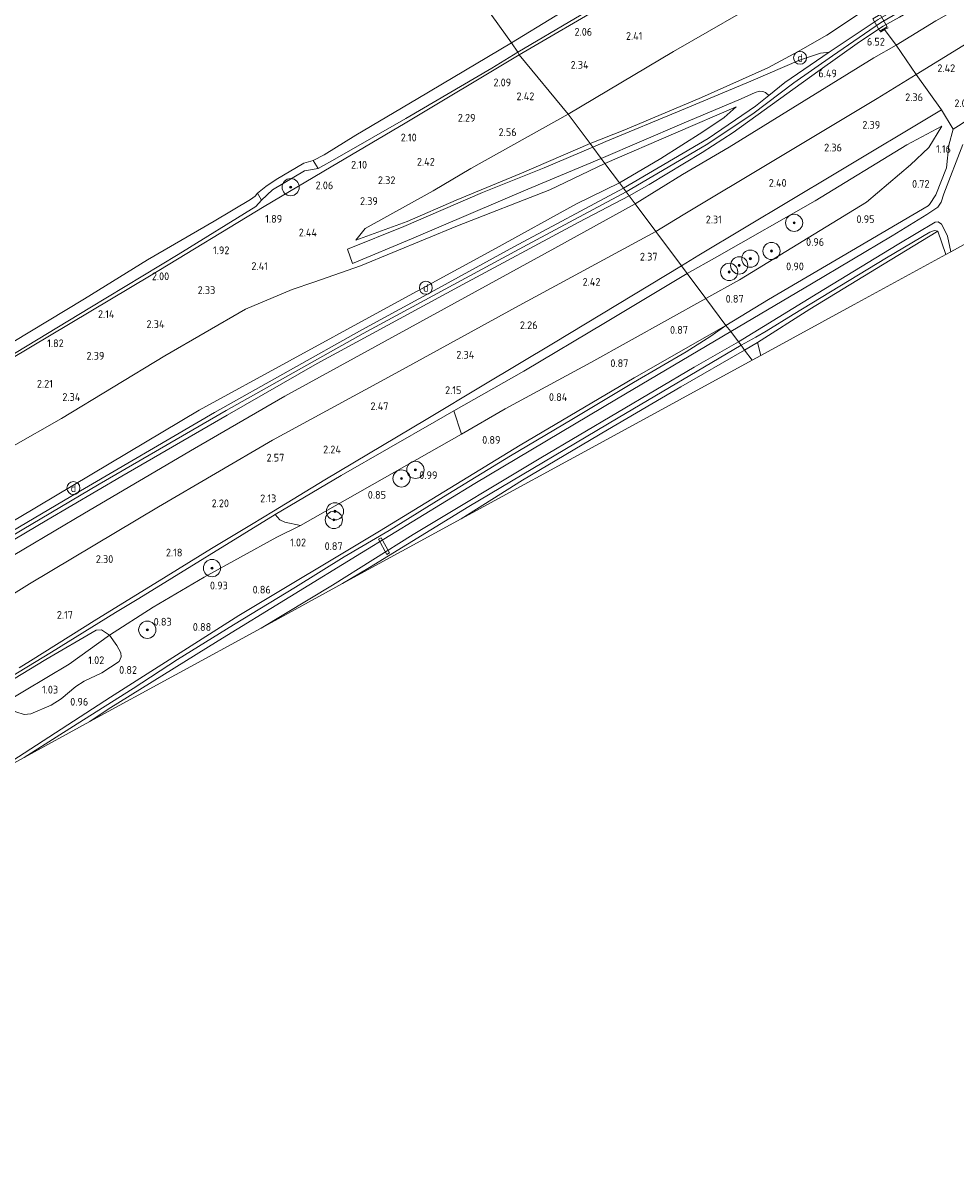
# Model space of a CAD drawing. Extents: x 130905 to 137824, y 412333 to 417928.
# Tile 202 of 256: x 134970 to 135186, y 415391 to 415659. Entities that reach past the tile are written whole.
import ezdxf
from ezdxf.enums import TextEntityAlignment as Align
from ezdxf.lldxf.tags import DXFTag

# ---------------------------------------------------------------- set-up
doc = ezdxf.new("R2010")
doc.units = 0
for name, color, linetype, lineweight in [('B-ME-GR-BOOM-S', 90, 'Continuous', 25), ('B-ME-GR-GRAS-GV', 60, 'Continuous', 13), ('B-ME-GW-TALUD_KRUIN-G', 90, 'Continuous', 18), ('B-ME-GW-TALUD_TEEN-G', 90, 'Continuous', 18), ('B-ME-IE-MEUBILAIR_DIJKPAAL-S', 7, 'Continuous', 25), ('B-ME-IE-TERREINAFSCHEIDING_DOORGANG-G', 210, 'Continuous', 18), ('B-ME-IE-TERREINAFSCHEIDING_KUNSTMATIG_HEKWERK-G', 20, 'IE-TERREINAFSCHEIDING-KUNSTMATIG', 18), ('B-ME-KG-GRENS_OPNAME-G', 210, 'KG-OPNAME', 18), ('B-ME-KW-KUNSTWERK_STEIGER-GV', 170, 'Continuous', 18), ('B-ME-OB-BEKLEDING_STEEN-GV', 30, 'Continuous', 18), ('B-ME-OB-OEVERVOORZIENING-G', 7, 'Continuous', 18), ('B-ME-OG-TERREIN_GROEN-GV', 7, 'Continuous', 18), ('B-ME-OG-WATER_RIVIER-GV', 130, 'Continuous', 18), ('B-ME-OG-WATER_SLOOT-G', 120, 'Continuous', 18), ('B-ME-OG-WATER_SLOOT-GV', 120, 'Continuous', 18), ('B-ME-VH-VERHARDING_ASFALT-GV', 252, 'Continuous', 18), ('B-ME-VH-VERHARDING_HALFVERHARDING-GV', 252, 'Continuous', 18), ('B-ME-VH-VERHARDING_ROOSTER-GV', 252, 'Continuous', 18), ('B-ME-WH-WINTERBED-G', 150, 'WH-WINTERBED', 18), ('X-XX-AL-HOOGTELABEL-S', 7, 'Continuous', 25)]:
    doc.layers.add(name, color=color, linetype=linetype, lineweight=lineweight)
doc.styles.add('NLCS-ISO', font='NLCS-ISO.ttf')
doc.styles.add('NLCS-ISO-ANNOTATIVE-T18', font='NLCS-ISO.ttf', dxfattribs={"height": 1.8})
doc.styles.get("Standard").update_dxf_attribs({"font": 'arial.ttf'})
doc.linetypes.add('IE-TERREINAFSCHEIDING-KUNSTMATIG', pattern='A,4,[82,NLCS.SHX,S=0.75,R=90,X=0,Y=0],4,-2', length=10)
tags = doc.linetypes.add('KG-OPNAME', pattern='A,5.5,-2,["O",Standard,S=1.8,R=0,X=-0.5,Y=-0.9],-2,5.5,-2,[5,NLCS.SHX,S=0.75,R=0,X=0,Y=0],-2', length=19).pattern_tags.tags
tags[6] = DXFTag(74, 10)
tags = doc.linetypes.add('WH-WINTERBED', pattern='A,6,-3.5,["WB",Standard,S=1.8,R=0,X=-1.5,Y=-0.9],-3.5,6,-3.5,6,-3.5,6,-3.5,6,-3.5', length=51).pattern_tags.tags
tags[6] = DXFTag(74, 10)

# ---------------------------------------------------------------- blocks, each defined once
blk = doc.blocks.new('SAL-HOOGTELABEL-SO')
at = {"color": 0, "linetype": 'ByBlock', "lineweight": -2, "style": 'NLCS-ISO-ANNOTATIVE-T18'}
blk.add_attdef('HOOGTE', text='', height=1.8, dxfattribs=at).set_placement((2.79, 0), align=Align.RIGHT)
blk = doc.blocks.new('SGR-BOOM_01-SO')
at = {"linetype": 'ByBlock', "lineweight": 18}
h = blk.add_hatch(color=0, dxfattribs=at)
h.dxf.hatch_style = 1
edge = h.paths.add_edge_path()
edge.add_arc((0, 0), 0.25, 0, 360)
at = {"color": 0, "linetype": 'ByBlock', "lineweight": 18}
for radius in [2, 0.25]:
    blk.add_circle((0, 0), radius, dxfattribs=at)
blk = doc.blocks.new('SIE-DIJKPAAL-SO')
at = {"color": 0, "linetype": 'ByBlock', "lineweight": 18}
blk.add_circle((0, 0), 1.5, dxfattribs=at)
at = {"color": 0, "linetype": 'ByBlock', "lineweight": 18, "style": 'NLCS-ISO'}
blk.add_text('d', height=1.8, dxfattribs=at).set_placement((0, 0), align=Align.MIDDLE_CENTER)

msp = doc.modelspace()

# ---------------------------------------------------------------- linework, layer by layer
at = {"layer": 'B-ME-GR-GRAS-GV'}
for points in [[(135105.834, 415663.768, 1.932), (135084.867, 415651.541, 1.959), (135084.497, 415652.161, 1.82), (135097.946, 415660.086, 1.744), (135113.322, 415669.078, 1.792), (135131.276, 415679.688, 1.736), (135133.338, 415681.134, 1.778), (135135.223, 415682.806, 1.748), (135137.098, 415684.624, 1.787), (135146.591, 415690.086, 1.811), (135148.303, 415688.207, 1.942), (135133.534, 415679.978, 1.921)], [(135120.629, 415652.311, 2.806), (135096.169, 415637.768, 2.769), (135084.867, 415651.541, 1.959), (135105.834, 415663.768, 1.932), (135133.534, 415679.978, 1.921), (135148.303, 415688.207, 1.942), (135157.772, 415674.831, 2.785), (135155.13, 415673.325, 2.769), (135142.172, 415665.063, 2.796), (135136.284, 415661.292, 2.829)], [(135097.946, 415660.086, 1.744), (135084.497, 415652.161, 1.82), (135083.074, 415654.313, 1), (135093.177, 415660.521, 1), (135104.424, 415667.237, 1), (135115.958, 415674.004, 1), (135127.006, 415680.37, 1), (135132.072, 415683.418, 1), (135134.264, 415685.033, 1), (135135.223, 415682.806, 1.748), (135133.338, 415681.134, 1.778), (135131.276, 415679.688, 1.736), (135113.322, 415669.078, 1.792)], [(135109.384, 415634.153, 5.184), (135101.289, 415630.927, 5.01), (135096.169, 415637.768, 2.769), (135120.629, 415652.311, 2.806), (135136.284, 415661.292, 2.829), (135142.172, 415665.063, 2.796), (135155.13, 415673.325, 2.769), (135157.772, 415674.831, 2.785), (135166.161, 415662.666, 6.226), (135156.3, 415656.099, 6.439), (135149.616, 415652.281, 6.355), (135142.595, 415648.555, 6.308), (135127.133, 415641.601, 5.858)], [(135042.541, 415627.628, 1.717), (135038.146, 415625.152, 1.783), (135036.969, 415627.022, 1), (135039.542, 415628.312, 1), (135046.897, 415632.884, 1), (135061.324, 415641.383, 1), (135083.074, 415654.313, 1), (135084.497, 415652.161, 1.82), (135078.454, 415648.465, 1.754), (135058.488, 415636.732, 1.743)], [(135122.901, 415614.418, 2.693), (135116.542, 415610.547, 2.729), (135111.754, 415616.913, 6.044), (135122.766, 415623.759, 6.217), (135133.592, 415630.097, 6.202), (135150.973, 415640.823, 6.432), (135167.208, 415650.867, 6.424), (135172.398, 415653.754, 6.314), (135177.022, 415646.997, 2.591), (135167.968, 415641.367, 2.703), (135143.929, 415626.989, 2.742)], [(135126.569, 415604.996, 2.24), (135122.505, 415602.581, 2.273), (135116.542, 415610.547, 2.729), (135122.901, 415614.418, 2.693), (135143.929, 415626.989, 2.742), (135167.968, 415641.367, 2.703), (135177.022, 415646.997, 2.591), (135182.864, 415638.773, 2.132), (135158.35, 415624.063, 2.273)], [(135139.699, 415639.652, 6.418), (135128.699, 415632.135, 6.417), (135109.026, 415620.551, 6.425), (135108.089, 415621.802, 6.393), (135117.699, 415627.479, 6.386), (135127.483, 415633.662, 6.372), (135132.437, 415636.984, 6.379), (135135.196, 415639.428, 6.219), (135121.237, 415633.463, 5.772), (135104.737, 415626.32, 5.148), (135103.889, 415627.429, 5.057), (135122.562, 415635.55, 5.794), (135136.337, 415641.286, 6.301), (135139.641, 415642.774, 6.395), (135140.612, 415643.071, 6.407), (135141.368, 415643.038, 6.409), (135142.041, 415642.756, 6.409), (135142.801, 415642.116, 6.342)], [(135058.864, 415612.816, 3.244), (135046.944, 415608.503, 2.774), (135049.085, 415611.239, 2.545), (135064.864, 415619.985, 2.526), (135073.63, 415625.149, 2.662), (135096.169, 415637.768, 2.769), (135101.289, 415630.927, 5.01), (135085.369, 415624.049, 4.211), (135070.213, 415617.823, 3.815)], [(135117.699, 415627.479, 6.386), (135108.089, 415621.802, 6.393), (135104.737, 415626.32, 5.148), (135121.237, 415633.463, 5.772), (135135.196, 415639.428, 6.219), (135132.437, 415636.984, 6.379), (135127.483, 415633.662, 6.372)], [(135182.864, 415638.773, 2.132), (135185.587, 415634.317, 1.635), (135184.569, 415630.553, 0.993), (135184.015, 415625.266, 0.77), (135181.578, 415619.047, 0.737), (135180.12, 415616.801, 0.875), (135179.78, 415616.457, 0.877), (135158.442, 415603.95, 1.203), (135142.693, 415594.726, 1.118), (135132.845, 415588.707, 1.03), (135128.183, 415594.995, 1.13), (135135.998, 415599.303, 1.082), (135165.462, 415617.35, 1.194), (135175.67, 415626.001, 1.186), (135179.943, 415630.005, 1.381), (135182.985, 415634.988, 1.841), (135174.831, 415630.612, 2.069), (135153.578, 415617.626, 2.103), (135130.729, 415604.619, 2.105), (135123.867, 415600.761, 2.122), (135122.505, 415602.581, 2.273), (135126.569, 415604.996, 2.24), (135158.35, 415624.063, 2.273)], [(135135.998, 415599.303, 1.082), (135128.183, 415594.995, 1.13), (135123.867, 415600.761, 2.122), (135130.729, 415604.619, 2.105), (135153.578, 415617.626, 2.103), (135174.831, 415630.612, 2.069), (135182.985, 415634.988, 1.841), (135179.943, 415630.005, 1.381), (135175.67, 415626.001, 1.186), (135165.462, 415617.35, 1.194)], [(134937.922, 415564.835, 1.654), (134935.829, 415564.022, 1.613), (134935.528, 415565.536, 1), (134937.84, 415566.841, 1), (134952.936, 415575.887, 1), (134967.14, 415584.731, 1), (134983.918, 415594.865, 1), (134998.525, 415603.93, 1), (135014.031, 415612.946, 1), (135022.43, 415617.933, 1), (135023.571, 415618.735, 1), (135024.072, 415619.398, 1), (135024.979, 415617.824, 1.76), (135023.675, 415616.305, 1.903), (135005.645, 415605.189, 1.882), (134985.147, 415592.815, 2.007), (134965.529, 415580.892, 1.9), (134947.651, 415570.333, 1.829)], [(134867.199, 415462.637, 2.688), (134844.938, 415448.04, 2.855), (134840.687, 415454.549, 6.063), (134868.963, 415473.139, 6.03), (134894.525, 415489.865, 6.018), (134922.274, 415507.837, 6.003), (134936.19, 415516.643, 6), (134955.687, 415528.357, 6.119), (134983.888, 415545.085, 5.971), (135009.464, 415560.132, 5.932), (135030.446, 415572.289, 5.964), (135059.361, 415588.176, 5.953), (135093.12, 415606.638, 6.069), (135111.754, 415616.913, 6.044), (135116.542, 415610.547, 2.729), (135084.825, 415593.353, 2.6), (135055.317, 415577.19, 2.651), (135027.569, 415562.091, 2.654), (135001.068, 415546.587, 2.669), (134971.104, 415528.69, 2.721), (134948.379, 415514.502, 2.697), (134924.718, 415499.647, 2.66), (134894.372, 415479.939, 2.647)], [(135183.345, 415611.386, -0.237), (135184.298, 415609.438, -0.237), (135185.052, 415605.815, -0.237), (135183.924, 415605.2, 0.462), (135182.018, 415610.594, 0.54), (135181.284, 415610.719, 0.454), (135180.149, 415610.335, 0.569), (135170.145, 415604.425, 0.674), (135148.434, 415591.279, 0.72), (135142.145, 415587.354, 0.586), (135139.754, 415585.942, 0.802), (135136.35, 415584.083, 0.945), (135135.738, 415584.911, -0.237), (135154.169, 415596.159, -0.237), (135172.6, 415607.408, -0.237), (135181.379, 415612.711, -0.237), (135182.121, 415612.744, -0.237), (135182.853, 415612.18, -0.237)], [(135140.133, 415584.739, 0.952), (135137.179, 415582.993, 0.906), (135136.35, 415584.083, 0.945), (135139.754, 415585.942, 0.802), (135142.145, 415587.354, 0.586), (135148.434, 415591.279, 0.72), (135170.145, 415604.425, 0.674), (135180.149, 415610.335, 0.569), (135181.284, 415610.719, 0.454), (135182.018, 415610.594, 0.54), (135170.964, 415603.887, 0.74), (135152.32, 415592.442, 0.69)], [(135162.614, 415593.571, 0.732), (135140.901, 415581.722, 0.978), (135140.133, 415584.739, 0.952), (135152.32, 415592.442, 0.69), (135170.964, 415603.887, 0.74), (135182.018, 415610.594, 0.54), (135183.924, 415605.2, 0.462)], [(135081.582, 415569.321, 1.081), (135071.472, 415563.418, 1.143), (135069.656, 415568.872, 1.976), (135085.905, 415578.072, 1.846), (135104.886, 415589.416, 1.984), (135123.867, 415600.761, 2.122), (135128.183, 415594.995, 1.13), (135101.467, 415580.114, 1.015)], [(134969.936, 415488.405, 0.842), (134959.938, 415482.936, 0.866), (134989.925, 415502.375, 0.915), (135019.749, 415521.344, 0.895), (135052.369, 415540.967, 0.785), (135085.037, 415560.915, 1.205), (135111.55, 415576.573, 0.916), (135132.845, 415588.707, 1.03), (135129.304, 415586.192, 1.117), (135123.625, 415582.596, 1.005), (135111.401, 415575.441, 0.93), (135097.023, 415566.887, 0.917), (135082.783, 415558.456, 0.955), (135068.262, 415549.551, 0.955), (135054.672, 415541.12, 0.93), (135044.208, 415534.949, 0.842), (135032.876, 415527.939, 0.88), (135018.483, 415519.18, 0.905), (135005.526, 415511.137, 0.892), (134995.247, 415504.406, 0.78), (134982.176, 415496.207, 0.842)], [(134985.125, 415496.713, -0.237), (134969.936, 415488.405, 0.842), (134982.176, 415496.207, 0.842), (134995.247, 415504.406, 0.78), (135005.526, 415511.137, 0.892), (135018.483, 415519.18, 0.905), (135032.876, 415527.939, 0.88), (135044.208, 415534.949, 0.842), (135054.672, 415541.12, 0.93), (135068.262, 415549.551, 0.955), (135082.783, 415558.456, 0.955), (135097.023, 415566.887, 0.917), (135111.401, 415575.441, 0.93), (135123.625, 415582.596, 1.005), (135129.304, 415586.192, 1.117), (135132.845, 415588.707, 1.03), (135133.966, 415587.268, -0.237), (135107.449, 415571.601, -0.237), (135074.524, 415551.982, -0.237), (135048.198, 415535.862, -0.237), (135014.925, 415515.493, -0.237), (134989.408, 415499.591, -0.237)], [(135043.817, 415528.742, 0.683), (135024.923, 415518.431, -0.237), (135041.502, 415528.357, -0.237), (135060.19, 415540.143, -0.237), (135089.839, 415557.988, -0.237), (135107.652, 415568.499, -0.237), (135125.465, 415579.01, -0.237), (135135.738, 415584.911, -0.237), (135136.35, 415584.083, 0.945), (135107.821, 415567.221, 0.795), (135090.466, 415556.945, 0.76), (135073.111, 415546.67, 0.725), (135050.043, 415532.482, 0.723)], [(135071.348, 415543.766, 0.681), (135043.817, 415528.742, 0.683), (135050.043, 415532.482, 0.723), (135073.111, 415546.67, 0.725), (135090.466, 415556.945, 0.76), (135107.821, 415567.221, 0.795), (135136.35, 415584.083, 0.945), (135137.179, 415582.993, 0.906), (135122.391, 415574.469, 0.831), (135105.332, 415564.433, 0.794), (135085.636, 415552.766, 0.681)], [(135140.901, 415581.722, 0.978), (135138.954, 415580.659, 1.012), (135137.179, 415582.993, 0.906), (135140.133, 415584.739, 0.952)], [(135105.151, 415562.212, 0.847), (135071.348, 415543.766, 0.681), (135085.636, 415552.766, 0.681), (135105.332, 415564.433, 0.794), (135122.391, 415574.469, 0.831), (135137.179, 415582.993, 0.906), (135138.954, 415580.659, 1.012)]]:
    msp.add_polyline3d(points, close=True, dxfattribs=at)
for points in [[(135194.582, 415666.772, 6.259), (135181.544, 415659.45, 6.25), (135172.398, 415653.754, 6.314), (135167.208, 415650.867, 6.424), (135150.973, 415640.823, 6.432), (135133.592, 415630.097, 6.202), (135122.766, 415623.759, 6.217), (135111.754, 415616.913, 6.044), (135110.344, 415618.829, 6.412), (135115.025, 415621.419, 6.388), (135127.342, 415628.883, 6.374), (135134.496, 415633.504, 6.384), (135154.182, 415647.664, 6.484), (135163.878, 415654.522, 6.637), (135169.328, 415658.163, 6.592), (135173.109, 415660.276, 6.578), (135181.534, 415665.212, 6.452), (135209.302, 415681.384, 6.47)], [(135188.81, 415671.698, 6.524), (135168.176, 415659.777, 6.512), (135156.803, 415652.165, 6.568), (135154.798, 415651.91, 6.491), (135149.934, 415650.281, 6.339), (135138.614, 415645.418, 6.38), (135122.485, 415638.712, 5.768), (135104.951, 415631.438, 5.123), (135101.907, 415630.119, 4.997), (135101.289, 415630.927, 5.01), (135109.384, 415634.153, 5.184), (135127.133, 415641.601, 5.858), (135142.595, 415648.555, 6.308), (135149.616, 415652.281, 6.355), (135156.3, 415656.099, 6.439), (135166.161, 415662.666, 6.226), (135168.152, 415663.936, 6.354), (135177.867, 415669.49, 6.398), (135196.87, 415680.042, 6.424)], [(135194.295, 415657.563, 2.565), (135177.022, 415646.997, 2.591), (135172.398, 415653.754, 6.314), (135181.544, 415659.45, 6.25), (135194.582, 415666.772, 6.259)], [(135186.815, 415635.065, 1.676), (135185.587, 415634.317, 1.635), (135182.864, 415638.773, 2.132), (135177.022, 415646.997, 2.591), (135194.295, 415657.563, 2.565)], [(134966.59, 415580.767, 1.803), (134999.358, 415600.388, 1.921), (135025.596, 415616.327, 1.924), (135041.186, 415625.537, 1.826), (135058.338, 415635.694, 1.906), (135084.867, 415651.541, 1.959), (135096.169, 415637.768, 2.769), (135073.63, 415625.149, 2.662), (135064.864, 415619.985, 2.526), (135049.085, 415611.239, 2.545), (135046.944, 415608.503, 2.774), (135058.864, 415612.816, 3.244), (135070.213, 415617.823, 3.815), (135085.369, 415624.049, 4.211), (135101.289, 415630.927, 5.01), (135101.907, 415630.119, 4.997), (135090.662, 415625.273, 4.532), (135076.282, 415619.578, 4.046), (135058.063, 415611.677, 3.41), (135044.991, 415606.419, 2.872), (135046.152, 415603.051, 2.821), (135059.842, 415608.785, 3.361), (135086.809, 415620.333, 4.357), (135103.889, 415627.429, 5.057), (135104.737, 415626.32, 5.148), (135091.953, 415620.226, 4.484), (135070.476, 415611.825, 3.65), (135048.013, 415602.575, 2.941), (135037.124, 415598.76, 2.735), (135032.099, 415597.072, 2.691), (135021.283, 415592.509, 2.488), (135002.563, 415581.667, 2.75), (134978.563, 415567.116, 2.789), (134955.108, 415553.799, 2.638)], [(134965.529, 415580.892, 1.9), (134985.147, 415592.815, 2.007), (135005.645, 415605.189, 1.882), (135023.675, 415616.305, 1.903), (135024.979, 415617.824, 1.76), (135027.526, 415620.206, 1.773), (135034.97, 415624.615, 1.829), (135038.146, 415625.152, 1.783), (135042.541, 415627.628, 1.717), (135058.488, 415636.732, 1.743), (135078.454, 415648.465, 1.754), (135084.497, 415652.161, 1.82), (135084.867, 415651.541, 1.959), (135058.338, 415635.694, 1.906), (135041.186, 415625.537, 1.826), (135025.596, 415616.327, 1.924), (134999.358, 415600.388, 1.921), (134966.59, 415580.767, 1.803)], [(135187.862, 415630.708, -0.237), (135183.421, 415619.224, -0.237), (135182.771, 415617.329, -0.237), (135182.008, 415616.187, -0.237), (135179.489, 415614.49, -0.237), (135171.457, 415609.517, -0.237), (135152.711, 415598.392, -0.237), (135133.966, 415587.268, -0.237), (135132.845, 415588.707, 1.03), (135142.693, 415594.726, 1.118), (135158.442, 415603.95, 1.203), (135179.78, 415616.457, 0.877), (135180.12, 415616.801, 0.875), (135181.578, 415619.047, 0.737), (135184.015, 415625.266, 0.77), (135184.569, 415630.553, 0.993), (135185.587, 415634.317, 1.635), (135186.815, 415635.065, 1.676)], [(134955.108, 415553.799, 2.638), (134978.563, 415567.116, 2.789), (135002.563, 415581.667, 2.75), (135021.283, 415592.509, 2.488), (135032.099, 415597.072, 2.691), (135037.124, 415598.76, 2.735), (135048.013, 415602.575, 2.941), (135070.476, 415611.825, 3.65), (135091.953, 415620.226, 4.484), (135104.737, 415626.32, 5.148), (135108.089, 415621.802, 6.393), (135098.114, 415616.923, 6.467), (135079.302, 415606.606, 6.372), (135052.498, 415591.929, 6.256), (135031.526, 415580.483, 6.264), (135010.554, 415569.036, 6.272), (134989.665, 415556.551, 6.32), (134968.775, 415544.066, 6.369)], [(134968.775, 415544.066, 6.369), (134989.665, 415556.551, 6.32), (135010.554, 415569.036, 6.272), (135031.526, 415580.483, 6.264), (135052.498, 415591.929, 6.256), (135079.302, 415606.606, 6.372), (135098.114, 415616.923, 6.467), (135108.089, 415621.802, 6.393), (135109.026, 415620.551, 6.425), (135083.587, 415606.942, 6.437), (135065.955, 415597.307, 6.396), (135048.322, 415587.672, 6.354), (135014.127, 415568.471, 6.427), (134980.74, 415548.999, 6.321), (134950.044, 415530.879, 6.464)], [(134957.742, 415533.197, 6.498), (134975.156, 415543.458, 6.373), (134992.57, 415553.719, 6.249), (135017.058, 415567.851, 6.31), (135037.951, 415579.862, 6.296), (135070.731, 415597.687, 6.366), (135098.664, 415612.702, 6.383), (135110.344, 415618.829, 6.412), (135111.754, 415616.913, 6.044), (135093.12, 415606.638, 6.069), (135059.361, 415588.176, 5.953), (135030.446, 415572.289, 5.964), (135009.464, 415560.132, 5.932), (134983.888, 415545.085, 5.971), (134955.687, 415528.357, 6.119)], [(134948.379, 415514.502, 2.697), (134971.104, 415528.69, 2.721), (135001.068, 415546.587, 2.669), (135027.569, 415562.091, 2.654), (135055.317, 415577.19, 2.651), (135084.825, 415593.353, 2.6), (135116.542, 415610.547, 2.729), (135122.505, 415602.581, 2.273), (135092.774, 415584.587, 1.994), (135076.597, 415574.907, 2.042), (135063.24, 415566.887, 2.007), (135039.749, 415552.815, 1.943), (135027.797, 415545.59, 1.945), (135022.667, 415542.502, 1.907), (135013.382, 415536.866, 1.829), (135000.214, 415528.762, 1.845), (134986.813, 415520.497, 1.766), (134971.354, 415510.853, 1.842), (134968.727, 415509.211, 1.86)], [(134968.727, 415509.211, 1.86), (134971.354, 415510.853, 1.842), (134986.813, 415520.497, 1.766), (135000.214, 415528.762, 1.845), (135013.382, 415536.866, 1.829), (135022.667, 415542.502, 1.907), (135027.797, 415545.59, 1.945), (135039.749, 415552.815, 1.943), (135063.24, 415566.887, 2.007), (135076.597, 415574.907, 2.042), (135092.774, 415584.587, 1.994), (135122.505, 415602.581, 2.273), (135123.867, 415600.761, 2.122), (135104.886, 415589.416, 1.984), (135085.905, 415578.072, 1.846), (135069.656, 415568.872, 1.976), (135065.6, 415566.545, 1.913), (135043.475, 415553.825, 1.893), (135028.192, 415544.815, 1.858), (134996.557, 415525.274, 1.726), (134991.113, 415522.075, 1.709), (134976.212, 415512.838, 1.785), (134957.188, 415501.292, 1.701)], [(134967.961, 415499.013, 1.096), (134969.92, 415498.342, 1.058), (134971.438, 415498.477, 1.058), (134976.211, 415500.539, 0.783), (134978.456, 415501.983, 0.883), (134981.91, 415504.853, 0.983), (134983.867, 415506.074, 0.971), (134987.921, 415508.046, 0.996), (134991.964, 415510.69, 0.996), (134992.425, 415511.731, 0.971), (134992.349, 415512.655, 0.958), (134991.455, 415514.344, 1.021), (134989.752, 415516.776, 1.158), (134999.879, 415523.313, 1.06), (135011.733, 415530.209, 1.128), (135028.6, 415539.536, 1.186), (135034.046, 415542.251, 1.151), (135058.741, 415556.264, 1.061), (135071.472, 415563.418, 1.143), (135081.582, 415569.321, 1.081), (135101.467, 415580.114, 1.015), (135128.183, 415594.995, 1.13), (135132.845, 415588.707, 1.03), (135111.55, 415576.573, 0.916), (135085.037, 415560.915, 1.205), (135052.369, 415540.967, 0.785), (135019.749, 415521.344, 0.895), (134989.925, 415502.375, 0.915), (134959.938, 415482.936, 0.866)], [(134957.188, 415501.292, 1.701), (134976.212, 415512.838, 1.785), (134991.113, 415522.075, 1.709), (134996.557, 415525.274, 1.726), (135028.192, 415544.815, 1.858), (135029.272, 415543.558, 1.608), (135030.388, 415543.03, 1.596), (135034.046, 415542.251, 1.151), (135028.6, 415539.536, 1.186), (135011.733, 415530.209, 1.128), (134999.879, 415523.313, 1.06), (134989.752, 415516.776, 1.158), (134987.876, 415518, 1.318), (134986.6, 415517.953, 1.505), (134974.947, 415511.151, 1.63), (134965.682, 415505.495, 1.568)]]:
    msp.add_polyline3d(points, dxfattribs=at)
at = {"layer": 'B-ME-GW-TALUD_KRUIN-G'}
for points in [[(135101.289, 415630.927, 5.01), (135109.384, 415634.153, 5.184), (135127.133, 415641.601, 5.858), (135142.595, 415648.555, 6.308), (135149.616, 415652.281, 6.355), (135156.3, 415656.099, 6.439), (135166.161, 415662.666, 6.226), (135168.152, 415663.936, 6.354), (135177.867, 415669.49, 6.398), (135196.87, 415680.042, 6.424), (135223.437, 415693.4, 6.618), (135249.49, 415708.032, 6.549), (135273.708, 415721.765, 6.721), (135295.006, 415733.86, 6.557), (135319.719, 415747.407, 6.663), (135346.825, 415762.144, 6.655), (135375.231, 415778.419, 6.622), (135405.682, 415794.568, 6.647), (135424.625, 415804.686, 6.577)], [(135429.854, 415797.084, 6.304), (135415.977, 415789.331, 6.142), (135404.361, 415782.735, 6.129), (135394.735, 415777.678, 6.115), (135372.75, 415766.194, 6.14), (135352.563, 415754.777, 5.991), (135329.706, 415742.591, 6.096), (135318.77, 415736.938, 6.185), (135309.043, 415731.247, 6.191), (135288.053, 415719.653, 6.082), (135261.159, 415704.899, 6.172), (135240.597, 415693.154, 6.197), (135217.83, 415680.362, 6.152), (135194.582, 415666.772, 6.259), (135181.544, 415659.45, 6.25), (135172.398, 415653.754, 6.314), (135167.208, 415650.867, 6.424), (135150.973, 415640.823, 6.432), (135133.592, 415630.097, 6.202), (135122.766, 415623.759, 6.217), (135111.754, 415616.913, 6.044)], [(135135.223, 415682.806, 1.748), (135133.338, 415681.134, 1.778), (135131.276, 415679.688, 1.736), (135113.322, 415669.078, 1.792), (135097.946, 415660.086, 1.744), (135084.497, 415652.161, 1.82)], [(134965.529, 415580.892, 1.9), (134985.147, 415592.815, 2.007), (135005.645, 415605.189, 1.882), (135023.675, 415616.305, 1.903), (135024.979, 415617.824, 1.76), (135027.526, 415620.206, 1.773), (135034.97, 415624.615, 1.829), (135038.146, 415625.152, 1.783), (135042.541, 415627.628, 1.717), (135058.488, 415636.732, 1.743), (135078.454, 415648.465, 1.754), (135084.497, 415652.161, 1.82)], [(135108.089, 415621.802, 6.393), (135117.699, 415627.479, 6.386), (135127.483, 415633.662, 6.372), (135132.437, 415636.984, 6.379), (135135.196, 415639.428, 6.219)], [(135182.985, 415634.988, 1.841), (135174.831, 415630.612, 2.069), (135153.578, 415617.626, 2.103), (135130.729, 415604.619, 2.105), (135123.867, 415600.761, 2.122)], [(135101.289, 415630.927, 5.01), (135085.369, 415624.049, 4.211), (135070.213, 415617.823, 3.815), (135058.864, 415612.816, 3.244), (135046.944, 415608.503, 2.774)], [(135108.089, 415621.802, 6.393), (135098.114, 415616.923, 6.467), (135079.302, 415606.606, 6.372), (135052.498, 415591.929, 6.256), (135031.526, 415580.483, 6.264), (135010.554, 415569.036, 6.272), (134989.665, 415556.551, 6.32), (134968.775, 415544.066, 6.369), (134947.85, 415531.849, 6.388), (134926.924, 415519.632, 6.406), (134907.969, 415507.19, 6.392), (134889.013, 415494.749, 6.379), (134855.912, 415472.893, 6.37), (134836.802, 415460.4, 6.366), (134824.977, 415452.674, 6.366), (134793.429, 415432.028, 6.253), (134773.383, 415419.004, 6.114), (134758.596, 415408.513, 6.229)], [(135111.754, 415616.913, 6.044), (135093.12, 415606.638, 6.069), (135059.361, 415588.176, 5.953), (135030.446, 415572.289, 5.964), (135009.464, 415560.132, 5.932), (134983.888, 415545.085, 5.971), (134955.687, 415528.357, 6.119), (134936.19, 415516.643, 6), (134922.274, 415507.837, 6.003), (134894.525, 415489.865, 6.018), (134868.963, 415473.139, 6.03), (134840.687, 415454.549, 6.063), (134840.624, 415454.51, 6.063), (134839.475, 415453.722, 6.063), (134810.449, 415433.908, 6.034), (134783.401, 415415.964, 6.176), (134763.274, 415402.528, 5.939)], [(135123.867, 415600.761, 2.122), (135104.886, 415589.416, 1.984), (135085.905, 415578.072, 1.846), (135069.656, 415568.872, 1.976), (135065.6, 415566.545, 1.913), (135043.475, 415553.825, 1.893), (135028.192, 415544.815, 1.858), (134996.557, 415525.274, 1.726), (134991.113, 415522.075, 1.709), (134976.212, 415512.838, 1.785), (134957.188, 415501.292, 1.701)]]:
    msp.add_polyline3d(points, dxfattribs=at)
at = {"layer": 'B-ME-GW-TALUD_TEEN-G'}
for points in [[(135096.169, 415637.768, 2.769), (135120.629, 415652.311, 2.806), (135136.284, 415661.292, 2.829), (135142.172, 415665.063, 2.796), (135155.13, 415673.325, 2.769), (135157.772, 415674.831, 2.785), (135175.976, 415685.51, 2.839), (135199.165, 415698.217, 2.799), (135224.183, 415712.486, 2.863), (135255.093, 415729.632, 2.848), (135289.3, 415749.409, 2.86), (135308.318, 415760.153, 2.886), (135327.336, 415770.898, 2.912), (135346.629, 415781.556, 2.932), (135365.922, 415792.214, 2.951), (135386.092, 415803.078, 2.948), (135406.263, 415813.942, 2.945), (135415.16, 415818.493, 2.845)], [(135434.895, 415789.738, 2.425), (135424.461, 415784.449, 2.594), (135405.413, 415774.253, 2.555), (135386.366, 415764.057, 2.516), (135368.221, 415754.245, 2.557), (135350.076, 415744.434, 2.597), (135331.435, 415734.469, 2.603), (135312.795, 415724.504, 2.609), (135294.449, 415714.165, 2.602), (135276.104, 415703.827, 2.595), (135242.265, 415685.061, 2.534), (135212.859, 415668.495, 2.58), (135194.295, 415657.563, 2.565), (135177.022, 415646.997, 2.591), (135167.968, 415641.367, 2.703), (135143.929, 415626.989, 2.742), (135122.901, 415614.418, 2.693), (135116.542, 415610.547, 2.729)], [(135096.169, 415637.768, 2.769), (135073.63, 415625.149, 2.662), (135064.864, 415619.985, 2.526), (135049.085, 415611.239, 2.545), (135046.944, 415608.503, 2.774)], [(135104.737, 415626.32, 5.148), (135121.237, 415633.463, 5.772), (135135.196, 415639.428, 6.219)], [(135182.985, 415634.988, 1.841), (135179.943, 415630.005, 1.381), (135175.67, 415626.001, 1.186), (135165.462, 415617.35, 1.194), (135135.998, 415599.303, 1.082), (135128.183, 415594.995, 1.13)], [(135104.737, 415626.32, 5.148), (135091.953, 415620.226, 4.484), (135070.476, 415611.825, 3.65), (135048.013, 415602.575, 2.941), (135037.124, 415598.76, 2.735), (135032.099, 415597.072, 2.691), (135021.283, 415592.509, 2.488), (135002.563, 415581.667, 2.75), (134978.563, 415567.116, 2.789), (134955.108, 415553.799, 2.638), (134932.727, 415538.431, 2.632), (134903.938, 415520.077, 2.811), (134878.285, 415504.061, 2.737), (134848.828, 415485.397, 2.712), (134829.269, 415472.653, 2.648), (134804.091, 415455.494, 2.739), (134771.7, 415433.858, 2.618), (134749.976, 415419.542, 2.529)], [(135116.542, 415610.547, 2.729), (135084.825, 415593.353, 2.6), (135055.317, 415577.19, 2.651), (135027.569, 415562.091, 2.654), (135001.068, 415546.587, 2.669), (134971.104, 415528.69, 2.721), (134948.379, 415514.502, 2.697), (134924.718, 415499.647, 2.66), (134894.372, 415479.939, 2.647), (134867.199, 415462.637, 2.688), (134844.938, 415448.04, 2.855), (134842.688, 415446.474, 2.855), (134820.479, 415431.606, 2.761), (134798.271, 415416.738, 2.666), (134768.098, 415396.355, 2.669)], [(134964.784, 415500.771, 1.08), (134980.33, 415510.007, 1.021), (134989.752, 415516.776, 1.158), (134999.879, 415523.313, 1.06), (135011.733, 415530.209, 1.128), (135028.6, 415539.536, 1.186), (135034.046, 415542.251, 1.151), (135058.741, 415556.264, 1.061), (135071.472, 415563.418, 1.143), (135081.582, 415569.321, 1.081), (135101.467, 415580.114, 1.015), (135128.183, 415594.995, 1.13)]]:
    msp.add_polyline3d(points, dxfattribs=at)
at = {"layer": 'B-ME-IE-TERREINAFSCHEIDING_DOORGANG-G'}
msp.add_polyline3d([(135182.864, 415638.773, 2.132), (135185.587, 415634.317, 1.635)], dxfattribs=at)
at = {"layer": 'B-ME-IE-TERREINAFSCHEIDING_KUNSTMATIG_HEKWERK-G'}
for points in [[(135084.867, 415651.541, 1.959), (135105.834, 415663.768, 1.932), (135133.534, 415679.978, 1.921), (135148.303, 415688.207, 1.942), (135154.638, 415691.844, 1.998), (135183.377, 415708.357, 1.941), (135214.178, 415725.669, 1.916), (135240.835, 415740.703, 1.961), (135263.833, 415753.585, 1.987), (135293.531, 415770.322, 2.037), (135324.592, 415787.672, 2.02), (135349.992, 415801.642, 2.072), (135368.131, 415811.491, 2.061), (135390.722, 415823.569, 2.011), (135403.125, 415829.992, 2.018)], [(135122.505, 415602.581, 2.273), (135126.569, 415604.996, 2.24), (135158.35, 415624.063, 2.273), (135182.864, 415638.773, 2.132), (135177.022, 415646.997, 2.591), (135172.398, 415653.754, 6.314), (135169.688, 415657.444, 6.517)], [(135170.493, 415657.796, 6.501), (135169.688, 415657.444, 6.517), (135168.743, 415656.822, 6.517)], [(134739.11, 415433.444, 1.783), (134759.956, 415447.302, 1.905), (134789.238, 415467.027, 1.913), (134811.883, 415482.17, 1.814), (134820.539, 415486.6, 1.827), (134828.511, 415493.428, 1.71), (134860.443, 415514.132, 1.847), (134879.679, 415526.523, 1.827), (134898.916, 415538.915, 1.806), (134919.551, 415552.111, 1.796), (134929.249, 415556.185, 1.818), (134937.873, 415563.43, 1.765), (134966.59, 415580.767, 1.803), (134999.358, 415600.388, 1.921), (135025.596, 415616.327, 1.924), (135041.186, 415625.537, 1.826), (135058.338, 415635.694, 1.906), (135084.867, 415651.541, 1.959)], [(135182.018, 415610.594, 0.54), (135170.964, 415603.887, 0.74), (135152.32, 415592.442, 0.69), (135140.133, 415584.739, 0.952), (135137.179, 415582.993, 0.906)], [(134968.727, 415509.211, 1.86), (134971.354, 415510.853, 1.842), (134986.813, 415520.497, 1.766), (135000.214, 415528.762, 1.845), (135013.382, 415536.866, 1.829), (135022.667, 415542.502, 1.907), (135027.797, 415545.59, 1.945), (135039.749, 415552.815, 1.943), (135063.24, 415566.887, 2.007), (135076.597, 415574.907, 2.042), (135092.774, 415584.587, 1.994), (135122.505, 415602.581, 2.273)], [(134959.938, 415482.936, 0.866), (134989.925, 415502.375, 0.915), (135019.749, 415521.344, 0.895), (135052.369, 415540.967, 0.785), (135085.037, 415560.915, 1.205), (135111.55, 415576.573, 0.916), (135132.845, 415588.707, 1.03)], [(135140.901, 415581.722, 0.978), (135140.133, 415584.739, 0.952)], [(135137.179, 415582.993, 0.906), (135122.391, 415574.469, 0.831), (135105.332, 415564.433, 0.794), (135085.636, 415552.766, 0.681), (135071.348, 415543.766, 0.681)]]:
    msp.add_polyline3d(points, dxfattribs=at)
at = {"layer": 'B-ME-KG-GRENS_OPNAME-G'}
for points in [[(135138.954, 415580.659, 1.012), (135140.901, 415581.722, 0.978), (135162.614, 415593.571, 0.732), (135183.924, 415605.2, 0.462), (135185.052, 415605.815, -0.237), (135188.162, 415607.512, -0.237)], [(134821.132, 415385.858, -0.237), (134843.113, 415401.291, -0.237), (134865.094, 415416.724, -0.237), (134865.648, 415416.047, -0.237), (134866.246, 415415.318, 0.578), (134866.523, 415414.98, 0.526), (134867.882, 415415.858, 0.713), (134867.653, 415416.254, 0.594), (134867.163, 415417.103, -0.237), (134866.719, 415417.87, -0.237), (134879.5, 415426.832, -0.237), (134909.6, 415448.083, -0.237), (134928.85, 415461.649, 0.159), (134948.1, 415475.216, 0.554), (134955.857, 415480.741, 0.799), (134959.938, 415482.936, 0.866), (134969.936, 415488.405, 0.842), (134985.125, 415496.713, -0.237), (135005.024, 415507.572, -0.237), (135024.923, 415518.431, -0.237), (135043.817, 415528.742, 0.683), (135071.348, 415543.766, 0.681), (135105.151, 415562.212, 0.847), (135138.954, 415580.659, 1.012)]]:
    msp.add_polyline3d(points, dxfattribs=at)
at = {"layer": 'B-ME-KW-KUNSTWERK_STEIGER-GV'}
msp.add_polyline3d([(135054.751, 415535.865, 0.563), (135054.128, 415535.517, 0.588), (135052.148, 415539.06, 0.538), (135052.771, 415539.409, 0.55)], close=True, dxfattribs=at)
at = {"layer": 'B-ME-OB-BEKLEDING_STEEN-GV'}
msp.add_polyline3d([(135027.526, 415620.206, 1.773), (135024.979, 415617.824, 1.76), (135024.072, 415619.398, 1), (135025.988, 415620.939, 1), (135028.374, 415622.619, 1), (135034.873, 415626.385, 1), (135036.969, 415627.022, 1), (135038.146, 415625.152, 1.783), (135034.97, 415624.615, 1.829)], close=True, dxfattribs=at)
at = {"layer": 'B-ME-OB-OEVERVOORZIENING-G'}
for points in [[(135187.597, 415714.649, 1), (135183.283, 415712.215, 1), (135178.6, 415709.604, 1), (135166.348, 415702.746, 1), (135153.18, 415695.026, 1), (135146.185, 415691.817, 1), (135143.541, 415690.438, 1), (135140.584, 415688.767, 1), (135134.264, 415685.033, 1), (135132.072, 415683.418, 1), (135127.006, 415680.37, 1), (135115.958, 415674.004, 1), (135104.424, 415667.237, 1), (135093.177, 415660.521, 1), (135083.074, 415654.313, 1)], [(135083.074, 415654.313, 1), (135061.324, 415641.383, 1), (135046.897, 415632.884, 1), (135039.542, 415628.312, 1), (135036.969, 415627.022, 1), (135034.873, 415626.385, 1), (135028.374, 415622.619, 1), (135025.988, 415620.939, 1), (135024.072, 415619.398, 1), (135023.571, 415618.735, 1), (135022.43, 415617.933, 1), (135014.031, 415612.946, 1), (134998.525, 415603.93, 1), (134983.918, 415594.865, 1), (134967.14, 415584.731, 1)]]:
    msp.add_polyline3d(points, dxfattribs=at)
at = {"layer": 'B-ME-OG-TERREIN_GROEN-GV'}
for points in [[(135058.741, 415556.264, 1.061), (135034.046, 415542.251, 1.151), (135030.388, 415543.03, 1.596), (135029.272, 415543.558, 1.608), (135028.192, 415544.815, 1.858), (135043.475, 415553.825, 1.893), (135065.6, 415566.545, 1.913), (135069.656, 415568.872, 1.976), (135071.472, 415563.418, 1.143)], [(134980.33, 415510.007, 1.021), (134964.784, 415500.771, 1.08), (134963.727, 415502.976, 1.443), (134964.125, 415504.325, 1.568), (134965.682, 415505.495, 1.568), (134974.947, 415511.151, 1.63), (134986.6, 415517.953, 1.505), (134987.876, 415518, 1.318), (134989.752, 415516.776, 1.158)], [(134971.438, 415498.477, 1.058), (134969.92, 415498.342, 1.058), (134967.961, 415499.013, 1.096), (134964.784, 415500.771, 1.08), (134980.33, 415510.007, 1.021), (134989.752, 415516.776, 1.158), (134991.455, 415514.344, 1.021), (134992.349, 415512.655, 0.958), (134992.425, 415511.731, 0.971), (134991.964, 415510.69, 0.996), (134987.921, 415508.046, 0.996), (134983.867, 415506.074, 0.971), (134981.91, 415504.853, 0.983), (134978.456, 415501.983, 0.883), (134976.211, 415500.539, 0.783)]]:
    msp.add_polyline3d(points, close=True, dxfattribs=at)
at = {"layer": 'B-ME-OG-WATER_RIVIER-GV'}
for points in [[(135187.597, 415714.649, 1), (135183.283, 415712.215, 1), (135178.6, 415709.604, 1), (135166.348, 415702.746, 1), (135153.18, 415695.026, 1), (135146.185, 415691.817, 1), (135143.541, 415690.438, 1), (135140.584, 415688.767, 1), (135134.264, 415685.033, 1), (135132.072, 415683.418, 1), (135127.006, 415680.37, 1), (135115.958, 415674.004, 1), (135104.424, 415667.237, 1), (135093.177, 415660.521, 1), (135083.074, 415654.313, 1), (135021.033, 415740.52, 1), (135312.433, 415914.771, 1)], [(134677.776, 415518.913, 1), (134994.956, 415724.66, 1), (135021.033, 415740.52, 1), (135083.074, 415654.313, 1), (135061.324, 415641.383, 1), (135046.897, 415632.884, 1), (135039.542, 415628.312, 1), (135036.969, 415627.022, 1), (135034.873, 415626.385, 1), (135028.374, 415622.619, 1), (135025.988, 415620.939, 1), (135024.072, 415619.398, 1), (135023.571, 415618.735, 1), (135022.43, 415617.933, 1), (135014.031, 415612.946, 1), (134998.525, 415603.93, 1), (134983.918, 415594.865, 1), (134967.14, 415584.731, 1)]]:
    msp.add_polyline3d(points, dxfattribs=at)
at = {"layer": 'B-ME-OG-WATER_SLOOT-G'}
for points in [[(135442.848, 415778.145, 1.532), (135422.139, 415767.165, 1.573), (135401.43, 415756.184, 1.613), (135373.505, 415741.063, 1.633), (135344.496, 415725.161, 1.64), (135318.503, 415710.749, 1.628), (135299.211, 415699.415, 1.528), (135274.389, 415685.174, 1.558), (135246.683, 415669.494, 1.547), (135215.666, 415651.888, 1.598), (135192.351, 415638.646, 1.679), (135186.815, 415635.065, 1.676), (135185.587, 415634.317, 1.635), (135184.569, 415630.553, 0.993), (135184.015, 415625.266, 0.77), (135181.578, 415619.047, 0.737), (135180.12, 415616.801, 0.875), (135179.78, 415616.457, 0.877), (135158.442, 415603.95, 1.203), (135142.693, 415594.726, 1.118), (135132.845, 415588.707, 1.03)], [(135139.754, 415585.942, 0.802), (135142.145, 415587.354, 0.586), (135148.434, 415591.279, 0.72), (135170.145, 415604.425, 0.674), (135180.149, 415610.335, 0.569), (135181.284, 415610.719, 0.454), (135182.018, 415610.594, 0.54)], [(135182.018, 415610.594, 0.54), (135183.924, 415605.2, 0.462)], [(135132.845, 415588.707, 1.03), (135129.304, 415586.192, 1.117), (135123.625, 415582.596, 1.005), (135111.401, 415575.441, 0.93), (135097.023, 415566.887, 0.917), (135082.783, 415558.456, 0.955), (135068.262, 415549.551, 0.955), (135054.672, 415541.12, 0.93), (135044.208, 415534.949, 0.842), (135032.876, 415527.939, 0.88), (135018.483, 415519.18, 0.905), (135005.526, 415511.137, 0.892), (134995.247, 415504.406, 0.78), (134982.176, 415496.207, 0.842), (134969.936, 415488.405, 0.842)], [(135043.817, 415528.742, 0.683), (135050.043, 415532.482, 0.723), (135073.111, 415546.67, 0.725), (135090.466, 415556.945, 0.76), (135107.821, 415567.221, 0.795), (135136.35, 415584.083, 0.945)], [(135136.35, 415584.083, 0.945), (135139.754, 415585.942, 0.802)]]:
    msp.add_polyline3d(points, dxfattribs=at)
at = {"layer": 'B-ME-OG-WATER_SLOOT-GV'}
msp.add_polyline3d([(135188.162, 415607.512, -0.237), (135185.052, 415605.815, -0.237), (135184.298, 415609.438, -0.237), (135183.345, 415611.386, -0.237), (135182.853, 415612.18, -0.237), (135182.121, 415612.744, -0.237), (135181.379, 415612.711, -0.237), (135172.6, 415607.408, -0.237), (135154.169, 415596.159, -0.237), (135135.738, 415584.911, -0.237), (135133.966, 415587.268, -0.237), (135152.711, 415598.392, -0.237), (135171.457, 415609.517, -0.237), (135179.489, 415614.49, -0.237), (135182.008, 415616.187, -0.237), (135182.771, 415617.329, -0.237), (135183.421, 415619.224, -0.237), (135187.862, 415630.708, -0.237)], dxfattribs=at)
msp.add_polyline3d([(135005.024, 415507.572, -0.237), (134985.125, 415496.713, -0.237), (134989.408, 415499.591, -0.237), (135014.925, 415515.493, -0.237), (135048.198, 415535.862, -0.237), (135074.524, 415551.982, -0.237), (135107.449, 415571.601, -0.237), (135133.966, 415587.268, -0.237), (135135.738, 415584.911, -0.237), (135125.465, 415579.01, -0.237), (135107.652, 415568.499, -0.237), (135089.839, 415557.988, -0.237), (135060.19, 415540.143, -0.237), (135041.502, 415528.357, -0.237), (135024.923, 415518.431, -0.237)], close=True, dxfattribs=at)
at = {"layer": 'B-ME-VH-VERHARDING_ASFALT-GV'}
for points in [[(135209.302, 415681.384, 6.47), (135181.534, 415665.212, 6.452), (135173.109, 415660.276, 6.578), (135169.328, 415658.163, 6.592), (135163.878, 415654.522, 6.637), (135154.182, 415647.664, 6.484), (135134.496, 415633.504, 6.384), (135127.342, 415628.883, 6.374), (135115.025, 415621.419, 6.388), (135110.344, 415618.829, 6.412), (135109.662, 415619.741, 6.431), (135109.026, 415620.551, 6.425), (135128.699, 415632.135, 6.417), (135139.699, 415639.652, 6.418), (135142.801, 415642.116, 6.342), (135146.498, 415645.096, 6.463), (135156.803, 415652.165, 6.568), (135168.176, 415659.777, 6.512), (135188.81, 415671.698, 6.524)], [(134950.044, 415530.879, 6.464), (134980.74, 415548.999, 6.321), (135014.127, 415568.471, 6.427), (135048.322, 415587.672, 6.354), (135065.955, 415597.307, 6.396), (135083.587, 415606.942, 6.437), (135109.026, 415620.551, 6.425), (135109.662, 415619.741, 6.431), (135110.344, 415618.829, 6.412), (135098.664, 415612.702, 6.383), (135070.731, 415597.687, 6.366), (135037.951, 415579.862, 6.296), (135017.058, 415567.851, 6.31), (134992.57, 415553.719, 6.249), (134975.156, 415543.458, 6.373), (134957.742, 415533.197, 6.498)]]:
    msp.add_polyline3d(points, dxfattribs=at)
at = {"layer": 'B-ME-VH-VERHARDING_HALFVERHARDING-GV'}
for points in [[(135146.498, 415645.096, 6.463), (135142.801, 415642.116, 6.342), (135142.041, 415642.756, 6.409), (135141.368, 415643.038, 6.409), (135140.612, 415643.071, 6.407), (135139.641, 415642.774, 6.395), (135136.337, 415641.286, 6.301), (135122.562, 415635.55, 5.794), (135103.889, 415627.429, 5.057), (135101.907, 415630.119, 4.997), (135104.951, 415631.438, 5.123), (135122.485, 415638.712, 5.768), (135138.614, 415645.418, 6.38), (135149.934, 415650.281, 6.339), (135154.798, 415651.91, 6.491), (135156.803, 415652.165, 6.568)], [(135059.842, 415608.785, 3.361), (135046.152, 415603.051, 2.821), (135044.991, 415606.419, 2.872), (135058.063, 415611.677, 3.41), (135076.282, 415619.578, 4.046), (135090.662, 415625.273, 4.532), (135101.907, 415630.119, 4.997), (135103.889, 415627.429, 5.057), (135086.809, 415620.333, 4.357)]]:
    msp.add_polyline3d(points, close=True, dxfattribs=at)
at = {"layer": 'B-ME-VH-VERHARDING_ROOSTER-GV'}
msp.add_polyline3d([(135170.279, 415658.038, 6.592), (135168.594, 415657.064, 6.592), (135166.944, 415659.918, 6.592), (135168.63, 415660.893, 6.579)], close=True, dxfattribs=at)
at = {"layer": 'B-ME-WH-WINTERBED-G'}
for points in [[(135109.662, 415619.741, 6.431), (135128.282, 415630.653, 6.446), (135139.107, 415637.841, 6.434), (135148.63, 415645.068, 6.614), (135157.557, 415651.321, 6.514), (135168.701, 415658.985, 6.618), (135195.768, 415674.694, 6.524), (135216.707, 415686.655, 6.556), (135237.646, 415698.616, 6.588), (135258.716, 415710.389, 6.609), (135279.786, 415722.162, 6.629), (135299.623, 415733.362, 6.615), (135319.461, 415744.563, 6.6), (135339.915, 415755.958, 6.617), (135360.369, 415767.353, 6.633), (135380.821, 415778.35, 6.686), (135401.274, 415789.347, 6.739), (135426.241, 415802.39, 6.615)], [(135109.662, 415619.741, 6.431), (135086.69, 415607.382, 6.435), (135067.637, 415597.118, 6.374), (135048.584, 415586.854, 6.313), (135016.818, 415568.973, 6.39), (134987.337, 415551.837, 6.419), (134969.468, 415541.221, 6.434), (134951.598, 415530.604, 6.45), (134938.798, 415522.952, 6.429), (134923.889, 415513.516, 6.404), (134893.113, 415493.992, 6.29), (134863.943, 415474.881, 6.273), (134845.954, 415462.655, 6.339), (134827.965, 415450.429, 6.405), (134808.581, 415437.393, 6.337), (134789.198, 415424.358, 6.269), (134761.039, 415405.388, 6.094)]]:
    msp.add_polyline3d(points, dxfattribs=at)

# ---------------------------------------------------------------- block references
at = {"layer": 'B-ME-GR-BOOM-S'}
for p in [(135031.782, 415620.808, 1.931), (135148.671, 415612.532, 2.174), (135143.42, 415605.976, 1.436), (135138.501, 415604.213, 1.636), (135133.594, 415601.128, 1.586), (135135.922, 415602.639, 1.574), (135060.742, 415555.157, 1.024), (135057.509, 415553.169, 1.18), (135042.071, 415545.535, 0.998), (135041.809, 415543.545, 0.998), (135013.521, 415532.351, 1.45), (134998.486, 415518.031, 0.915)]:
    msp.add_blockref('SGR-BOOM_01-SO', p, dxfattribs=at)
at = {"layer": 'B-ME-IE-MEUBILAIR_DIJKPAAL-S'}
for p in [(135150.053, 415650.847, 6.462), (135063.159, 415597.447, 6.393), (134981.343, 415550.934, 6.352)]:
    msp.add_blockref('SIE-DIJKPAAL-SO', p, dxfattribs=at)
at = {"layer": 'X-XX-AL-HOOGTELABEL-S'}
for p, values in [((135098.988, 415655.974, 2.061), {'HOOGTE': '2.06'}), ((135110.664, 415655.013, 2.411), {'HOOGTE': '2.41'}), ((135166.953, 415653.695, 6.524), {'HOOGTE': '6.52'}), ((135098.163, 415648.304, 2.342), {'HOOGTE': '2.34'}), ((135155.819, 415646.327, 6.486), {'HOOGTE': '6.49'}), ((135183.272, 415647.526, 2.424), {'HOOGTE': '2.42'}), ((135080.178, 415644.224, 2.086), {'HOOGTE': '2.09'}), ((135085.56, 415641.01, 2.424), {'HOOGTE': '2.42'}), ((135175.795, 415640.781, 2.361), {'HOOGTE': '2.36'}), ((135187.225, 415639.39, 2.036), {'HOOGTE': '2.04'}), ((135071.904, 415636.008, 2.292), {'HOOGTE': '2.29'}), ((135165.863, 415634.384, 2.386), {'HOOGTE': '2.39'}), ((135058.25, 415631.432, 2.098), {'HOOGTE': '2.10'}), ((135081.441, 415632.68, 2.561), {'HOOGTE': '2.56'}), ((135156.972, 415629.102, 2.357), {'HOOGTE': '2.36'}), ((135182.282, 415628.773, 1.161), {'HOOGTE': '1.16'}), ((135046.724, 415625.119, 2.098), {'HOOGTE': '2.10'}), ((135062.443, 415625.798, 2.418), {'HOOGTE': '2.42'}), ((135038.875, 415620.328, 2.055), {'HOOGTE': '2.06'}), ((135053.307, 415621.52, 2.324), {'HOOGTE': '2.32'}), ((135144.129, 415620.894, 2.398), {'HOOGTE': '2.40'}), ((135177.312, 415620.675, 0.719), {'HOOGTE': '0.72'}), ((135049.24, 415616.677, 2.392), {'HOOGTE': '2.39'}), ((135027.005, 415612.552, 1.892), {'HOOGTE': '1.89'}), ((135129.101, 415612.396, 2.311), {'HOOGTE': '2.31'}), ((135164.546, 415612.479, 0.948), {'HOOGTE': '0.95'}), ((135035.111, 415609.372, 2.442), {'HOOGTE': '2.44'}), ((135152.844, 415607.175, 0.956), {'HOOGTE': '0.96'}), ((135014.768, 415605.249, 1.918), {'HOOGTE': '1.92'}), ((135114.162, 415603.771, 2.374), {'HOOGTE': '2.37'}), ((135023.697, 415601.588, 2.405), {'HOOGTE': '2.41'}), ((135148.144, 415601.514, 0.896), {'HOOGTE': '0.90'}), ((135000.791, 415599.207, 1.995), {'HOOGTE': '2.00'}), ((135011.488, 415595.994, 2.33), {'HOOGTE': '2.33'}), ((135100.909, 415597.903, 2.417), {'HOOGTE': '2.42'}), ((135134.157, 415593.996, 0.874), {'HOOGTE': '0.87'}), ((134988.078, 415590.431, 2.142), {'HOOGTE': '2.14'}), ((134999.697, 415588.114, 2.342), {'HOOGTE': '2.34'}), ((135086.303, 415587.85, 2.257), {'HOOGTE': '2.26'}), ((135121.236, 415586.761, 0.874), {'HOOGTE': '0.87'}), ((134976.294, 415583.656, 1.818), {'HOOGTE': '1.82'}), ((134985.737, 415580.749, 2.392), {'HOOGTE': '2.39'}), ((135071.619, 415580.991, 2.336), {'HOOGTE': '2.34'}), ((135107.394, 415579.029, 0.874), {'HOOGTE': '0.87'}), ((134973.787, 415574.262, 2.205), {'HOOGTE': '2.21'}), ((134980.162, 415571.179, 2.343), {'HOOGTE': '2.34'}), ((135068.624, 415572.763, 2.15), {'HOOGTE': '2.15'}), ((135093.221, 415571.166, 0.836), {'HOOGTE': '0.84'}), ((135051.689, 415569.043, 2.474), {'HOOGTE': '2.47'}), ((135077.701, 415561.217, 0.886), {'HOOGTE': '0.89'}), ((135040.656, 415558.987, 2.237), {'HOOGTE': '2.24'}), ((135027.519, 415557.098, 2.574), {'HOOGTE': '2.57'}), ((135063.065, 415553.02, 0.986), {'HOOGTE': '0.99'}), ((135025.65, 415547.65, 2.13), {'HOOGTE': '2.13'}), ((135051.119, 415548.455, 0.852), {'HOOGTE': '0.85'}), ((135014.669, 415546.499, 2.2), {'HOOGTE': '2.20'}), ((135032.567, 415537.407, 1.018), {'HOOGTE': '1.02'}), ((135041.052, 415536.56, 0.868), {'HOOGTE': '0.87'}), ((135003.864, 415535.058, 2.18), {'HOOGTE': '2.18'}), ((134987.808, 415533.536, 2.3), {'HOOGTE': '2.30'}), ((135014.4, 415527.398, 0.93), {'HOOGTE': '0.93'}), ((135024.376, 415526.446, 0.855), {'HOOGTE': '0.86'}), ((134978.434, 415520.578, 2.168), {'HOOGTE': '2.17'}), ((135001.364, 415519.001, 0.83), {'HOOGTE': '0.83'}), ((135010.538, 415517.778, 0.88), {'HOOGTE': '0.88'}), ((134985.71, 415510.055, 1.018), {'HOOGTE': '1.02'}), ((134993.317, 415507.799, 0.818), {'HOOGTE': '0.82'}), ((134975.002, 415503.226, 1.03), {'HOOGTE': '1.03'}), ((134981.996, 415500.422, 0.955), {'HOOGTE': '0.96'})]:
    msp.add_blockref('SAL-HOOGTELABEL-SO', p, dxfattribs=at).add_auto_attribs(values)

doc.saveas('drawing.dxf')
